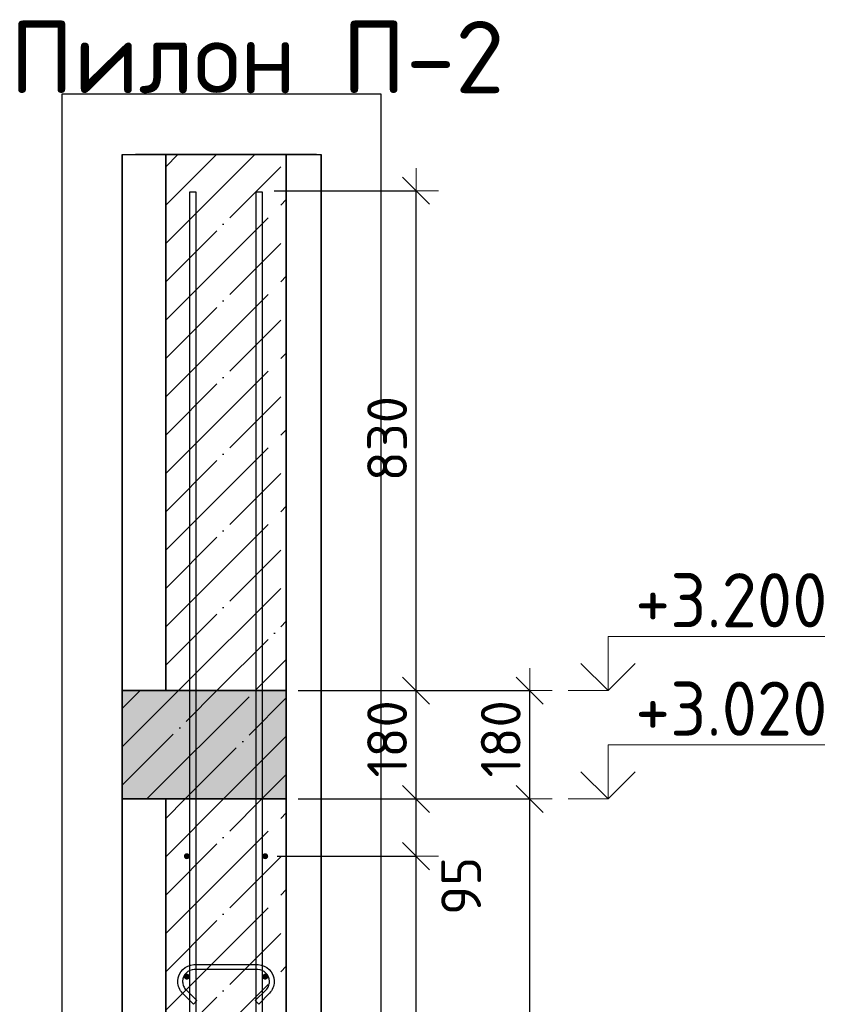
# Model space of a CAD drawing. Header units: millimetres. Extents: x -24871 to 40608, y -2869 to 48080.
# Tile 47 of 119: x -12563 to -11191, y 45958 to 47593. Entities that reach past the tile are written whole.
import ezdxf

# ---------------------------------------------------------------- set-up
doc = ezdxf.new("R2010")
doc.units = ezdxf.units.MM
doc.header["$PDMODE"] = 65
doc.linetypes.add('______11', pattern=[150, 120, -15, 0, -15])
doc.linetypes.add('______5', pattern=[330, 240, -30, 30, -30])
for name, color, linetype, lineweight in [('Standard', 7, 'Continuous', 25), ('Арм.стержн. вертикальными 1', 22, 'Continuous', 35), ('Арм.стержн.горизонт. 1', 180, 'Continuous', 35), ('Высотная отметки_ общее', 7, 'Continuous', 13), ('Размерная линия_ общее', 7, 'Continuous', 13)]:
    doc.layers.add(name, color=color, linetype=linetype, lineweight=lineweight)
doc.layers.add('Арм.стержн.Стяжки', color=7, linetype='Continuous', lineweight=35, true_color=0x501e0f)
doc.styles.add('ISOCPEUR', font='ISOCPEUR')
doc.dimstyles.new('DIMSTYLE_11', dxfattribs={"dimtxt": 66, "dimasz": 75, "dimexe": 0, "dimexo": 0, "dimgap": 33, "dimtad": 0, "dimdec": 0, "dimrnd": 5, "dimzin": 12, "dimdsep": 46, "dimtxsty": 'ISOCPEUR', "dimblk1": 'ALL_ML_STRICH', "dimblk2": 'ALL_ML_STRICH', "dimsah": 1, "dimcen": 0, "dimclrd": 7, "dimclre": 256, "dimclrt": 7, "dimadec": 0, "dimazin": 0, "dimtfac": 1, "dimtdec": 0, "dimtix": 1, "dimtmove": 2, "dimatfit": 3, "dimfxl": 0, "dimtvp": 1.2, "dimtzin": 0, "dimlwd": 0, "dimlwe": -3, "dimarcsym": 0})
doc.dimstyles.new('DIMSTYLE_4', dxfattribs={"dimtxt": 66, "dimasz": 75, "dimexe": 0, "dimexo": 0, "dimgap": 33, "dimtad": 2, "dimdec": 0, "dimrnd": 5, "dimzin": 12, "dimdsep": 46, "dimtxsty": 'ISOCPEUR', "dimblk1": 'ALL_ML_STRICH', "dimblk2": 'ALL_ML_STRICH', "dimsah": 1, "dimcen": 0, "dimclrd": 7, "dimclre": 256, "dimclrt": 7, "dimadec": 0, "dimazin": 0, "dimtfac": 1, "dimtdec": 0, "dimtix": 1, "dimtmove": 2, "dimatfit": 3, "dimfxl": 0, "dimtvp": 1.2, "dimtzin": 0, "dimlwd": 0, "dimlwe": -3, "dimarcsym": 0})
doc.dimstyles.new('DIMSTYLE_5', dxfattribs={"dimtxt": 66, "dimasz": 75, "dimexe": 0, "dimexo": 0, "dimgap": 33, "dimtad": 2, "dimdec": 0, "dimrnd": 5, "dimzin": 12, "dimdsep": 46, "dimtxsty": 'ISOCPEUR', "dimblk1": 'ALL_ML_STRICH', "dimblk2": 'ALL_ML_STRICH', "dimsah": 1, "dimcen": 0, "dimclrd": 7, "dimclre": 256, "dimclrt": 7, "dimadec": 0, "dimazin": 0, "dimtfac": 1, "dimtdec": 0, "dimtix": 1, "dimtmove": 2, "dimatfit": 3, "dimfxl": 0, "dimtzin": 0, "dimlwd": 0, "dimlwe": -3, "dimarcsym": 0})

# ---------------------------------------------------------------- blocks, each defined once
blk = doc.blocks.new('ALL_ML_STRICH')
at = {"color": 0, "linetype": 'ByBlock', "lineweight": -2}
for p, q in [((0, -0.5), (0, 0.5)), ((-0.3, -0.3), (0.3, 0.3)), ((-1, 0), (0.5, 0))]:
    blk.add_line(p, q, dxfattribs=at)
blk = doc.blocks.new('*D20')
at = {"layer": 'DEFPOINTS', "color": 7, "linetype": 'Continuous', "lineweight": 13, "transparency": 33554687}
for p in [(-11998.4, 46299.1), (-12120.5, 43109.1), (-11716.5, 43109.1)]:
    blk.add_point(p, dxfattribs=at)
at = {"layer": 'Размерная линия_ общее', "color": 253, "linetype": 'Continuous', "lineweight": -2, "true_color": 0xa0a0a0, "transparency": 33554687}
for p, q in [((-11978.4, 46299.1), (-11716.5, 46299.1)), ((-12100.5, 43109.1), (-11716.5, 43109.1))]:
    blk.add_line(p, q, dxfattribs=at)
at = {"layer": 'Размерная линия_ общее', "color": 7, "linetype": 'Continuous', "lineweight": -2, "transparency": 33554687}
blk.add_line((-11716.5, 43109.1), (-11716.5, 46299.1), dxfattribs=at)
at = {"layer": 'Размерная линия_ общее', "color": 7, "linetype": 'Continuous', "lineweight": 13, "transparency": 33554687, "xscale": 75, "yscale": 75, "zscale": 75}
for p, rotation in [((-11716.5, 46299.1), 90), ((-11716.5, 43109.1), 270)]:
    blk.add_blockref('ALL_ML_STRICH', p, dxfattribs=dict(at, rotation=rotation))
at = {"layer": 'Размерная линия_ общее', "color": 7, "linetype": 'Continuous', "lineweight": 13, "transparency": 33554687, "insert": (-11764.5, 44714), "char_height": 66, "width": 264, "attachment_point": 5, "rotation": 90, "style": 'ISOCPEUR'}
blk.add_mtext('\\A1;{3190}', dxfattribs=at)
blk = doc.blocks.new('*D21')
at = {"layer": 'DEFPOINTS', "color": 7, "linetype": 'Continuous', "lineweight": 13, "transparency": 33554687}
for p in [(-11998.4, 46479.1), (-11998.4, 46299.1), (-11716.5, 46299.1)]:
    blk.add_point(p, dxfattribs=at)
at = {"layer": 'Размерная линия_ общее', "color": 253, "linetype": 'Continuous', "lineweight": -2, "true_color": 0xa0a0a0, "transparency": 33554687}
for p, q in [((-11978.4, 46479.1), (-11716.5, 46479.1)), ((-11978.4, 46299.1), (-11716.5, 46299.1))]:
    blk.add_line(p, q, dxfattribs=at)
at = {"layer": 'Размерная линия_ общее', "color": 7, "linetype": 'Continuous', "lineweight": -2, "transparency": 33554687}
blk.add_line((-11716.5, 46299.1), (-11716.5, 46479.1), dxfattribs=at)
at = {"layer": 'Размерная линия_ общее', "color": 7, "linetype": 'Continuous', "lineweight": 13, "transparency": 33554687, "xscale": 75, "yscale": 75, "zscale": 75}
for p, rotation in [((-11716.5, 46479.1), 90), ((-11716.5, 46299.1), 270)]:
    blk.add_blockref('ALL_ML_STRICH', p, dxfattribs=dict(at, rotation=rotation))
at = {"layer": 'Размерная линия_ общее', "color": 7, "linetype": 'Continuous', "lineweight": 13, "transparency": 33554687, "insert": (-11764.5, 46399), "char_height": 66, "width": 198, "attachment_point": 5, "rotation": 90, "style": 'ISOCPEUR'}
blk.add_mtext('\\A1;{180}', dxfattribs=at)
blk = doc.blocks.new('COMPLEX_ELEVATIONDIM_1')
at = {"layer": 'Высотная отметки_ общее', "color": 7, "linetype": 'Continuous', "lineweight": 13, "transparency": 33554687}
for p, q in [((-11586.5, 46479.1), (-11586.5, 46569.1)), ((-11586.5, 46569.1), (-11226.5, 46569.1)), ((-11586.5, 46479.1), (-11631.5, 46524.1)), ((-11586.5, 46479.1), (-11541.5, 46524.1)), ((-11586.5, 46479.1), (-11652.6, 46479.1)), ((-11586.5, 46479.1), (-11586.5, 46479.1)), ((-11586.5, 46479.1), (-11586.5, 46479.1)), ((-11586.5, 46479.1), (-11586.5, 46479.1)), ((-11586.5, 46479.1), (-11586.5, 46479.1)), ((-11586.5, 46299.1), (-11586.5, 46389.1)), ((-11586.5, 46389.1), (-11226.5, 46389.1)), ((-11586.5, 46299.1), (-11631.5, 46344.1)), ((-11586.5, 46299.1), (-11541.5, 46344.1)), ((-11586.5, 46299.1), (-11652.6, 46299.1)), ((-11586.5, 46299.1), (-11586.5, 46299.1)), ((-11586.5, 46299.1), (-11586.5, 46299.1)), ((-11586.5, 46299.1), (-11586.5, 46299.1)), ((-11586.5, 46299.1), (-11586.5, 46299.1))]:
    blk.add_line(p, q, dxfattribs=at)
at = {"layer": 'Высотная отметки_ общее', "color": 7, "linetype": 'Continuous', "lineweight": 13, "transparency": 33554687, "char_height": 90, "width": 384.431, "attachment_point": 7, "style": 'ISOCPEUR'}
for s, insert in [('\\W0.95;+3.200', (-11541.5, 46584.1)), ('\\W0.95;+3.020', (-11541.5, 46404.1))]:
    blk.add_mtext(s, dxfattribs=dict(at, insert=insert))
blk = doc.blocks.new('*D24')
at = {"layer": 'DEFPOINTS', "color": 7, "linetype": 'Continuous', "lineweight": 13, "transparency": 33554687}
for p in [(-12155.5, 46204.1), (-12155.5, 43204.1), (-11905.1, 43204.1)]:
    blk.add_point(p, dxfattribs=at)
at = {"layer": 'Размерная линия_ общее', "color": 253, "linetype": 'Continuous', "lineweight": -2, "true_color": 0xa0a0a0, "transparency": 33554687}
for p, q in [((-12135.5, 46204.1), (-11905.1, 46204.1)), ((-12135.5, 43204.1), (-11905.1, 43204.1))]:
    blk.add_line(p, q, dxfattribs=at)
at = {"layer": 'Размерная линия_ общее', "color": 7, "linetype": 'Continuous', "lineweight": -2, "transparency": 33554687}
blk.add_line((-11905.1, 43204.1), (-11905.1, 46204.1), dxfattribs=at)
at = {"layer": 'Размерная линия_ общее', "color": 7, "linetype": 'Continuous', "lineweight": 13, "transparency": 33554687, "xscale": 75, "yscale": 75, "zscale": 75}
for p, rotation in [((-11905.1, 46204.1), 90), ((-11905.1, 43204.1), 270)]:
    blk.add_blockref('ALL_ML_STRICH', p, dxfattribs=dict(at, rotation=rotation))
at = {"layer": 'Размерная линия_ общее', "color": 7, "linetype": 'Continuous', "lineweight": 13, "transparency": 33554687, "insert": (-11986.1, 44482.1), "char_height": 66, "width": 3.3, "attachment_point": 1, "rotation": 90, "line_spacing_factor": 0.60241, "style": 'ISOCPEUR'}
blk.add_mtext('\\W0.91;15х200=3000', dxfattribs=at)
blk = doc.blocks.new('*D25')
at = {"layer": 'DEFPOINTS', "color": 7, "linetype": 'Continuous', "lineweight": 13, "transparency": 33554687}
for p in [(-12120.5, 46299.1), (-12155.5, 46204.1), (-11905.1, 46204.1)]:
    blk.add_point(p, dxfattribs=at)
at = {"layer": 'Размерная линия_ общее', "color": 253, "linetype": 'Continuous', "lineweight": -2, "true_color": 0xa0a0a0, "transparency": 33554687}
for p, q in [((-12100.5, 46299.1), (-11905.1, 46299.1)), ((-12135.5, 46204.1), (-11905.1, 46204.1))]:
    blk.add_line(p, q, dxfattribs=at)
at = {"layer": 'Размерная линия_ общее', "color": 7, "linetype": 'Continuous', "lineweight": -2, "transparency": 33554687}
blk.add_line((-11905.1, 46204.1), (-11905.1, 46299.1), dxfattribs=at)
at = {"layer": 'Размерная линия_ общее', "color": 7, "linetype": 'Continuous', "lineweight": 13, "transparency": 33554687, "xscale": 75, "yscale": 75, "zscale": 75}
for p, rotation in [((-11905.1, 46299.1), 90), ((-11905.1, 46204.1), 270)]:
    blk.add_blockref('ALL_ML_STRICH', p, dxfattribs=dict(at, rotation=rotation))
at = {"layer": 'Размерная линия_ общее', "color": 7, "linetype": 'Continuous', "lineweight": 13, "transparency": 33554687, "insert": (-11830.3, 46154.8), "char_height": 66, "width": 132, "attachment_point": 5, "rotation": 90, "style": 'ISOCPEUR'}
blk.add_mtext('\\A1;{95}', dxfattribs=at)
blk = doc.blocks.new('*D26')
at = {"layer": 'DEFPOINTS', "color": 7, "linetype": 'Continuous', "lineweight": 13, "transparency": 33554687}
for p in [(-12120.5, 46479.1), (-12120.5, 46299.1), (-11905.1, 46299.1)]:
    blk.add_point(p, dxfattribs=at)
at = {"layer": 'Размерная линия_ общее', "color": 253, "linetype": 'Continuous', "lineweight": -2, "true_color": 0xa0a0a0, "transparency": 33554687}
for p, q in [((-12100.5, 46479.1), (-11905.1, 46479.1)), ((-12100.5, 46299.1), (-11905.1, 46299.1))]:
    blk.add_line(p, q, dxfattribs=at)
at = {"layer": 'Размерная линия_ общее', "color": 7, "linetype": 'Continuous', "lineweight": -2, "transparency": 33554687}
blk.add_line((-11905.1, 46299.1), (-11905.1, 46479.1), dxfattribs=at)
at = {"layer": 'Размерная линия_ общее', "color": 7, "linetype": 'Continuous', "lineweight": 13, "transparency": 33554687, "xscale": 75, "yscale": 75, "zscale": 75}
for p, rotation in [((-11905.1, 46479.1), 90), ((-11905.1, 46299.1), 270)]:
    blk.add_blockref('ALL_ML_STRICH', p, dxfattribs=dict(at, rotation=rotation))
at = {"layer": 'Размерная линия_ общее', "color": 7, "linetype": 'Continuous', "lineweight": 13, "transparency": 33554687, "insert": (-11953.1, 46399), "char_height": 66, "width": 198, "attachment_point": 5, "rotation": 90, "style": 'ISOCPEUR'}
blk.add_mtext('\\A1;{180}', dxfattribs=at)
blk = doc.blocks.new('*D27')
at = {"layer": 'DEFPOINTS', "color": 7, "linetype": 'Continuous', "lineweight": 13, "transparency": 33554687}
for p in [(-12160.5, 47309.1), (-12120.5, 46479.1), (-11905.1, 46479.1)]:
    blk.add_point(p, dxfattribs=at)
at = {"layer": 'Размерная линия_ общее', "color": 253, "linetype": 'Continuous', "lineweight": -2, "true_color": 0xa0a0a0, "transparency": 33554687}
for p, q in [((-12140.5, 47309.1), (-11905.1, 47309.1)), ((-12100.5, 46479.1), (-11905.1, 46479.1))]:
    blk.add_line(p, q, dxfattribs=at)
at = {"layer": 'Размерная линия_ общее', "color": 7, "linetype": 'Continuous', "lineweight": -2, "transparency": 33554687}
blk.add_line((-11905.1, 46479.1), (-11905.1, 47309.1), dxfattribs=at)
at = {"layer": 'Размерная линия_ общее', "color": 7, "linetype": 'Continuous', "lineweight": 13, "transparency": 33554687, "xscale": 75, "yscale": 75, "zscale": 75}
for p, rotation in [((-11905.1, 47309.1), 90), ((-11905.1, 46479.1), 270)]:
    blk.add_blockref('ALL_ML_STRICH', p, dxfattribs=dict(at, rotation=rotation))
at = {"layer": 'Размерная линия_ общее', "color": 7, "linetype": 'Continuous', "lineweight": 13, "transparency": 33554687, "insert": (-11953.1, 46897.4), "char_height": 66, "width": 198, "attachment_point": 5, "rotation": 90, "style": 'ISOCPEUR'}
blk.add_mtext('\\A1;{830}', dxfattribs=at)

msp = doc.modelspace()

# ---------------------------------------------------------------- hatches: boundary and pattern name
at = {"layer": 'Standard', "linetype": 'Continuous', "lineweight": -3, "transparency": 33554687}
msp.add_hatch(color=9, dxfattribs=at).paths.add_polyline_path([(-12120.5, 46299.1), (-12120.5, 46479.1), (-12392.8, 46479.1), (-12392.8, 46299.1)])
at = {"layer": 'Арм.стержн.горизонт. 1', "linetype": 'Continuous', "lineweight": 50, "transparency": 33554687}
for points in [[(-12280.5, 46204.1), (-12280.9, 46206), (-12282, 46207.6), (-12283.6, 46208.7), (-12285.5, 46209.1), (-12287.4, 46208.7), (-12289, 46207.6), (-12290.1, 46206), (-12290.5, 46204.1), (-12290.1, 46202.2), (-12289, 46200.5), (-12287.4, 46199.5), (-12285.5, 46199.1), (-12283.6, 46199.5), (-12282, 46200.5), (-12280.9, 46202.2)], [(-12150.5, 46204.1), (-12150.9, 46206), (-12152, 46207.6), (-12153.6, 46208.7), (-12155.5, 46209.1), (-12157.4, 46208.7), (-12159, 46207.6), (-12160.1, 46206), (-12160.5, 46204.1), (-12160.1, 46202.2), (-12159, 46200.5), (-12157.4, 46199.5), (-12155.5, 46199.1), (-12153.6, 46199.5), (-12152, 46200.5), (-12150.9, 46202.2)], [(-12280.5, 46004.1), (-12280.9, 46006), (-12282, 46007.6), (-12283.6, 46008.7), (-12285.5, 46009.1), (-12287.4, 46008.7), (-12289, 46007.6), (-12290.1, 46006), (-12290.5, 46004.1), (-12290.1, 46002.2), (-12289, 46000.5), (-12287.4, 45999.5), (-12285.5, 45999.1), (-12283.6, 45999.5), (-12282, 46000.5), (-12280.9, 46002.2)], [(-12150.5, 46004.1), (-12150.9, 46006), (-12152, 46007.6), (-12153.6, 46008.7), (-12155.5, 46009.1), (-12157.4, 46008.7), (-12159, 46007.6), (-12160.1, 46006), (-12160.5, 46004.1), (-12160.1, 46002.2), (-12159, 46000.5), (-12157.4, 45999.5), (-12155.5, 45999.1), (-12153.6, 45999.5), (-12152, 46000.5), (-12150.9, 46002.2)]]:
    msp.add_hatch(color=4, dxfattribs=at).paths.add_polyline_path(points)

# ---------------------------------------------------------------- linework, layer by layer
at = {"color": 52, "linetype": 'Continuous', "lineweight": -3, "transparency": 33554687}
for p, q in [((-12392.8, 47369.1), (-12062.8, 47369.1)), ((-12392.8, 47369.1), (-12062.8, 47369.1)), ((-12392.8, 42675), (-12392.8, 47369.1)), ((-12392.8, 47369.1), (-12392.8, 42675)), ((-12062.8, 42675), (-12062.8, 47369.1)), ((-12062.8, 47369.1), (-12062.8, 42675))]:
    msp.add_line(p, q, dxfattribs=at)
at = {"color": 7, "linetype": 'Continuous', "lineweight": 25, "transparency": 33554687}
msp.add_line((-12070.5, 47369.1), (-12370.5, 47369.1), dxfattribs=at)
at = {"color": 253, "linetype": '______11', "lineweight": -3, "true_color": 0xababab, "transparency": 33554687}
for p, q in [((-12320.5, 47285.1), (-12236.5, 47369.1)), ((-12320.5, 47157.8), (-12120.5, 47357.8)), ((-12320.5, 47030.5), (-12120.5, 47230.5)), ((-12320.5, 46903.3), (-12120.5, 47103.3)), ((-12320.5, 46776), (-12120.5, 46976)), ((-12320.5, 46648.7), (-12120.5, 46848.7)), ((-12320.5, 46521.4), (-12120.5, 46721.4)), ((-12235.6, 46479.1), (-12120.5, 46594.1))]:
    msp.add_line(p, q, dxfattribs=at)
at = {"color": 253, "linetype": '______5', "lineweight": -3, "true_color": 0xababab, "transparency": 33554687}
for p, q in [((-12320.5, 47221.5), (-12172.9, 47369.1)), ((-12320.5, 47348.7), (-12300.2, 47369.1)), ((-12320.5, 47094.2), (-12120.5, 47294.2)), ((-12320.5, 46966.9), (-12120.5, 47166.9)), ((-12320.5, 46839.6), (-12120.5, 47039.6)), ((-12320.5, 46712.3), (-12120.5, 46912.3)), ((-12320.5, 46585.1), (-12120.5, 46785.1)), ((-12299.2, 46479.1), (-12120.5, 46657.8)), ((-12171.9, 46479.1), (-12120.5, 46530.5))]:
    msp.add_line(p, q, dxfattribs=at)
at = {"color": 7, "linetype": 'Continuous', "lineweight": 35, "transparency": 33554687}
for p, q in [((-12320.5, 47369.1), (-12320.5, 46479.1)), ((-12120.5, 46479.1), (-12120.5, 47369.1)), ((-12320.5, 46479.1), (-12120.5, 46479.1))]:
    msp.add_line(p, q, dxfattribs=at)
at = {"layer": 'Standard', "color": 7, "linetype": 'Continuous', "lineweight": 25, "transparency": 33554687}
msp.add_line((-12392.8, 46529.1), (-12392.8, 46249.1), dxfattribs=at)
at = {"layer": 'Standard', "color": 253, "linetype": '______11', "lineweight": -3, "true_color": 0xababab, "transparency": 33554687}
for p, q in [((-12392.8, 46449.1), (-12362.9, 46479.1)), ((-12392.8, 46321.8), (-12235.6, 46479.1)), ((-12288.3, 46299.1), (-12120.5, 46466.9)), ((-12161, 46299.1), (-12120.5, 46339.6)), ((-12320.5, 46139.6), (-12161, 46299.1)), ((-12320.5, 46266.9), (-12288.3, 46299.1)), ((-12320.5, 46012.3), (-12120.5, 46212.3)), ((-12320.5, 45885), (-12120.5, 46085))]:
    msp.add_line(p, q, dxfattribs=at)
at = {"layer": 'Standard', "color": 253, "linetype": '______5', "lineweight": -3, "true_color": 0xababab, "transparency": 33554687}
for p, q in [((-12392.8, 46385.5), (-12299.2, 46479.1)), ((-12351.9, 46299.1), (-12171.9, 46479.1)), ((-12224.7, 46299.1), (-12120.5, 46403.2)), ((-12320.5, 46203.2), (-12224.7, 46299.1)), ((-12320.5, 46075.9), (-12120.5, 46275.9)), ((-12320.5, 45948.7), (-12120.5, 46148.7)), ((-12320.5, 45821.4), (-12120.5, 46021.4))]:
    msp.add_line(p, q, dxfattribs=at)
at = {"layer": 'Standard', "color": 7, "linetype": 'Continuous', "lineweight": 35, "transparency": 33554687}
for p, q in [((-12320.5, 46479.1), (-12392.8, 46479.1)), ((-12120.5, 46299.1), (-12120.5, 46479.1)), ((-12392.8, 46299.1), (-12320.5, 46299.1)), ((-12120.5, 46299.1), (-12320.5, 46299.1)), ((-12320.5, 46299.1), (-12320.5, 43109.1)), ((-12120.5, 43109.1), (-12120.5, 46299.1))]:
    msp.add_line(p, q, dxfattribs=at)
at = {"layer": 'Standard', "color": 7, "linetype": 'Continuous', "lineweight": 13, "transparency": 33554687}
for p, q in [((-12120.5, 46479.1), (-12320.5, 46479.1)), ((-12320.5, 46299.1), (-12120.5, 46299.1))]:
    msp.add_line(p, q, dxfattribs=at)
at = {"layer": 'Standard', "color": 7, "linetype": 'Continuous', "lineweight": 25, "transparency": 33554687}
msp.add_lwpolyline([(-12492.8, 42575), (-11962.8, 42575), (-11962.8, 47469.1), (-12492.8, 47469.1), (-12492.8, 42575)], dxfattribs=at)
at = {"layer": 'Арм.стержн. вертикальными 1', "color": 4, "linetype": 'Continuous', "lineweight": 25, "transparency": 33554687}
for points in [[(-12280.5, 43107), (-12280.5, 47307), (-12270.5, 47307), (-12270.5, 43107), (-12280.5, 43107)], [(-12280.5, 43107), (-12280.5, 47307), (-12270.5, 47307), (-12270.5, 43107), (-12280.5, 43107)], [(-12170.5, 43107), (-12170.5, 47307), (-12160.5, 47307), (-12160.5, 43107), (-12170.5, 43107)], [(-12170.5, 43107), (-12170.5, 47307), (-12160.5, 47307), (-12160.5, 43107), (-12170.5, 43107)]]:
    msp.add_lwpolyline(points, dxfattribs=at)
at = {"layer": 'Арм.стержн.Стяжки', "color": 40, "linetype": 'Continuous', "lineweight": 25, "transparency": 33554687}
msp.add_lwpolyline([(-12274.7, 45958.7), (-12292.8, 45976.8), (-12294.4, 45978.7), (-12296, 45980.8), (-12297.3, 45983), (-12298.4, 45985.4), (-12299.3, 45987.8), (-12299.9, 45990.3), (-12300.3, 45992.9), (-12300.5, 45995.4), (-12300.5, 45997.4), (-12299.8, 46002.3), (-12298.2, 46007.4), (-12295.5, 46012), (-12292.3, 46015.9), (-12288.5, 46019.1), (-12283.8, 46021.7), (-12278.7, 46023.4), (-12273.8, 46024.1), (-12167.2, 46024.1), (-12162.3, 46023.4), (-12157.2, 46021.7), (-12152.5, 46019.1), (-12148.7, 46015.9), (-12145.5, 46012), (-12142.9, 46007.4), (-12141.2, 46002.3), (-12140.5, 45997.4), (-12140.5, 45995.4), (-12140.7, 45992.9), (-12141.1, 45990.3), (-12141.8, 45987.8), (-12142.6, 45985.4), (-12143.7, 45983), (-12145.1, 45980.8), (-12146.6, 45978.7), (-12148.2, 45976.8), (-12166.3, 45958.7), (-12172, 45964.3), (-12154.1, 45982.2), (-12152.9, 45983.6), (-12151.8, 45985.2), (-12150.8, 45986.8), (-12150, 45988.4), (-12149.4, 45990.2), (-12148.9, 45992), (-12148.6, 45993.8), (-12148.5, 45995.7), (-12148.5, 45996.8), (-12149, 46000.5), (-12150.2, 46004.1), (-12152.1, 46007.5), (-12154.4, 46010.2), (-12157.1, 46012.5), (-12160.5, 46014.4), (-12164.1, 46015.6), (-12167.7, 46016.1), (-12273.3, 46016.1), (-12276.9, 46015.6), (-12280.6, 46014.4), (-12283.9, 46012.5), (-12286.6, 46010.2), (-12288.9, 46007.5), (-12290.8, 46004.1), (-12292, 46000.5), (-12292.5, 45996.8), (-12292.5, 45995.7), (-12292.4, 45993.8), (-12292.1, 45992), (-12291.6, 45990.2), (-12291, 45988.4), (-12290.2, 45986.8), (-12289.3, 45985.2), (-12288.2, 45983.6), (-12286.9, 45982.2), (-12269.1, 45964.3), (-12274.7, 45958.7)], dxfattribs=at)

# ---------------------------------------------------------------- block references
at = {"layer": 'Высотная отметки_ общее', "color": 7, "linetype": 'Continuous', "lineweight": 13, "transparency": 33554687}
msp.add_blockref('COMPLEX_ELEVATIONDIM_1', (0, 0), dxfattribs=at)

# ---------------------------------------------------------------- texts
at = {"layer": 'Standard', "color": 7, "linetype": 'Continuous', "lineweight": 13, "transparency": 33554687, "insert": (-12579.4, 47530.9), "char_height": 120, "width": 826.182, "attachment_point": 4, "style": 'ISOCPEUR'}
msp.add_mtext('\\A1;{\\fISOCPEUR|i0|b0;\\H120.000000;\\W1.000000;\\C7;Пилон П-2}\\P', dxfattribs=at)

# ---------------------------------------------------------------- dimensions: what is measured, and where the dimension line sits
at = {"layer": 'Размерная линия_ общее', "color": 7, "linetype": 'Continuous', "lineweight": 13, "transparency": 33554687}
for base, p1, p2, dimstyle, picture, middle in [((-11905.1, 47309.1), (-12100.5, 46479.1), (-12140.5, 47309.1), 'DIMSTYLE_5', '*D27', (-11953.1, 46897.4)), ((-11905.1, 46479.1), (-12100.5, 46299.1), (-12100.5, 46479.1), 'DIMSTYLE_4', '*D26', (-11953.1, 46399)), ((-11716.5, 46479.1), (-11978.4, 46299.1), (-11978.4, 46479.1), 'DIMSTYLE_4', '*D21', (-11764.5, 46399)), ((-11905.1, 46299.1), (-12135.5, 46204.1), (-12100.5, 46299.1), 'DIMSTYLE_11', '*D25', (-11830.3, 46154.8)), ((-11716.5, 46299.1), (-12100.5, 43109.1), (-11978.4, 46299.1), 'DIMSTYLE_5', '*D20', (-11764.5, 44714))]:
    dim = msp.add_linear_dim(base=base, p1=p1, p2=p2, angle=90, dimstyle=dimstyle, override={"dimpost": '<>', "dimclrd": 7, "dimclre": 253, "dimclrt": 7, "dimlwd": 0, "dimlwe": 65533}, dxfattribs=at)
    dim.commit()
    dim.dimension.update_dxf_attribs({"geometry": picture, "text_midpoint": middle, "dimtype": 160})
dim = msp.add_linear_dim(base=(-11905.1, 46204.1), p1=(-12135.5, 43204.1), p2=(-12135.5, 46204.1), angle=90, text='\\W0.91;15х200=3000', dimstyle='DIMSTYLE_5', override={"dimpost": '<>', "dimclrd": 7, "dimclre": 253, "dimclrt": 7, "dimlwd": 0, "dimlwe": 65533}, dxfattribs=at)
dim.commit()
dim.dimension.update_dxf_attribs({"geometry": '*D24', "text_midpoint": (-11938.1, 44704.1), "dimtype": 160})

doc.saveas('drawing.dxf')
